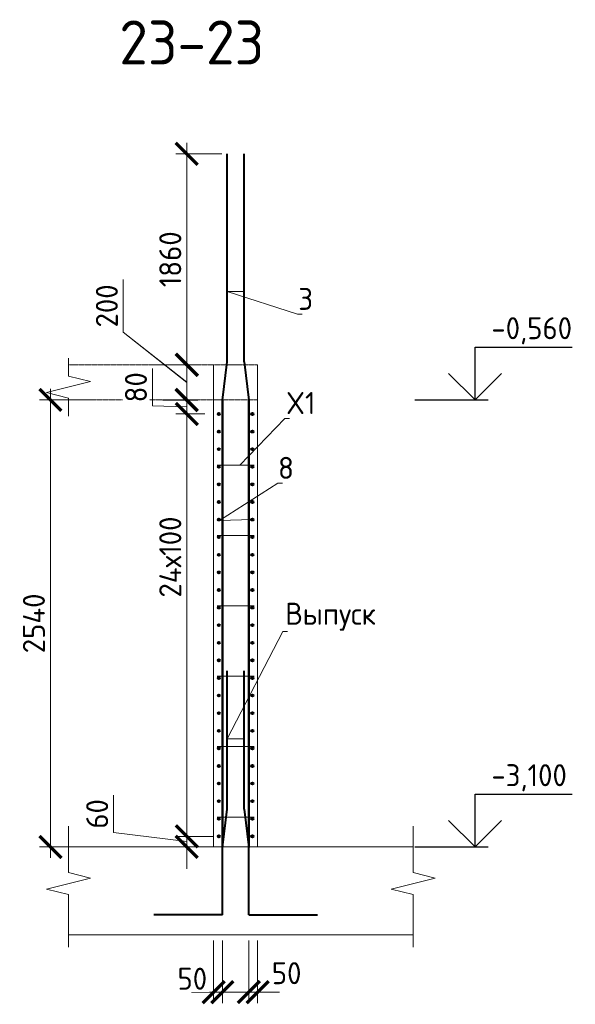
# Model space of a CAD drawing. Header units: millimetres. Extents: x 376598 to 1249954, y -318491 to -22134.
# Tile 107 of 256: x 621256 to 627570, y -181550 to -170360. Entities that reach past the tile are written whole.
import ezdxf
from ezdxf import colors
from ezdxf.entities.mleader import LeaderData, LeaderLine
from ezdxf.math import Vec2, Vec3

# ---------------------------------------------------------------- set-up
doc = ezdxf.new("R2010")
doc.units = ezdxf.units.MM
doc.linetypes.add('01 Штриховая _4 мм_', pattern=[6, 3.5, -2.5])
for name, color, linetype, lineweight in [('AF_Perekritie', 90, 'Continuous', 18), ('AF_Stena', 90, 'Continuous', 18), ('KR_Fundament', 253, 'Continuous', 18), ('Арм_шпильки', 143, 'Continuous', 18), ('Армирование', 3, 'Continuous', 40), ('АрмСтер', 2, 'Continuous', 50), ('подоснова', 151, 'Continuous', 5), ('РАЗМЕРЫ', 1, 'Continuous', 9)]:
    doc.layers.add(name, color=color, linetype=linetype, lineweight=lineweight)
doc.styles.add('GOST-2.304_Type-B', font='GOST_Common.ttf')
doc.dimstyles.new('мой 25', dxfattribs={"dimscale": 100, "dimtxt": 2.5, "dimasz": 2.5, "dimexe": 1.25, "dimexo": 0.625, "dimtad": 1, "dimdec": 0, "dimlfac": 0.5, "dimtxsty": 'GOST-2.304_Type-B', "dimblk": 'ARCHTICK', "dimcen": 2.5, "dimdle": 1.25, "dimaunit": 1, "dimadec": 1, "dimazin": 2, "dimtfac": 1, "dimtdec": 0, "dimtmove": 1, "dimatfit": 3, "dimfxl": 6, "dimfxlon": 1, "dimtfill": 1, "dimlwd": -1, "dimlwe": -1, "dimarcsym": 0})

# ---------------------------------------------------------------- blocks, each defined once
blk = doc.blocks.new('_None')
blk = doc.blocks.new('_ArchTick')
at = {"color": 0, "linetype": 'ByBlock', "const_width": 0.15}
blk.add_lwpolyline([(-0.5, -0.5), (0.5, 0.5)], dxfattribs=at)
blk = doc.blocks.new('*D794')
at = {"layer": 'DEFPOINTS', "color": 0, "lineweight": 0, "transparency": 16777216}
for p in [(623154, -174681), (623291, -174681), (623421, -174841)]:
    blk.add_point(p, dxfattribs=at)
at = {"layer": 'РАЗМЕРЫ', "color": 0, "linetype": 'Continuous', "transparency": 16777216}
for p, q in [((622764, -174750), (622764, -174325)), ((623154, -174966), (623154, -174556)), ((623154, -174761), (622764, -174750)), ((623229, -174681), (623029, -174681)), ((623359, -174841), (623029, -174841))]:
    blk.add_line(p, q, dxfattribs=at)
at = {"layer": 'РАЗМЕРЫ', "color": 0, "transparency": 16777216, "xscale": 250, "yscale": 250, "zscale": 250}
for p, rotation in [((623154, -174681), 90), ((623154, -174841), 270)]:
    blk.add_blockref('_ArchTick', p, dxfattribs=dict(at, rotation=rotation))
at = {"layer": 'РАЗМЕРЫ', "color": 0, "lineweight": 0, "transparency": 16777216, "insert": (622577, -174538), "char_height": 250, "attachment_point": 5, "rotation": 90, "style": 'GOST-2.304_Type-B', "bg_fill": 3, "box_fill_scale": 1.1, "bg_fill_color": 256, "bg_fill_true_color": 13158600, "bg_fill_transparency": 0}
blk.add_mtext('80', dxfattribs=at)
blk = doc.blocks.new('*D795')
at = {"layer": 'DEFPOINTS', "color": 0, "lineweight": 0, "transparency": 16777216}
for p in [(622818, -174281), (623154, -174281), (622818, -174681)]:
    blk.add_point(p, dxfattribs=at)
at = {"layer": 'РАЗМЕРЫ', "color": 0, "linetype": 'Continuous', "transparency": 16777216}
for p, q in [((622433, -173911), (622433, -173311)), ((623154, -174481), (622433, -173911)), ((623154, -174806), (623154, -174156)), ((622880, -174281), (623279, -174281)), ((622880, -174681), (623279, -174681))]:
    blk.add_line(p, q, dxfattribs=at)
at = {"layer": 'РАЗМЕРЫ', "color": 0, "transparency": 16777216, "xscale": 250, "yscale": 250, "zscale": 250}
for p, rotation in [((623154, -174281), 90), ((623154, -174681), 270)]:
    blk.add_blockref('_ArchTick', p, dxfattribs=dict(at, rotation=rotation))
at = {"layer": 'РАЗМЕРЫ', "color": 0, "lineweight": 0, "transparency": 16777216, "insert": (622246, -173611), "char_height": 250, "attachment_point": 5, "rotation": 90, "style": 'GOST-2.304_Type-B', "bg_fill": 3, "box_fill_scale": 1.1, "bg_fill_color": 256, "bg_fill_true_color": 13158600, "bg_fill_transparency": 0}
blk.add_mtext('200', dxfattribs=at)
blk = doc.blocks.new('*D796')
at = {"layer": 'DEFPOINTS', "color": 0, "lineweight": 0, "transparency": 16777216}
for p in [(623519, -179641), (623154, -179761), (623459, -179761)]:
    blk.add_point(p, dxfattribs=at)
at = {"layer": 'РАЗМЕРЫ', "color": 0, "linetype": 'Continuous', "transparency": 16777216}
for p, q in [((622323, -179598), (622323, -179173)), ((623154, -179641), (623154, -179391)), ((623154, -179701), (622323, -179598)), ((623457, -179641), (623029, -179641)), ((623154, -179641), (623154, -179761)), ((623154, -179641), (623154, -179761)), ((623397, -179761), (623029, -179761)), ((623154, -179761), (623154, -180011))]:
    blk.add_line(p, q, dxfattribs=at)
at = {"layer": 'РАЗМЕРЫ', "color": 0, "transparency": 16777216, "xscale": 250, "yscale": 250, "zscale": 250}
for p, rotation in [((623154, -179641), 270), ((623154, -179761), 90)]:
    blk.add_blockref('_ArchTick', p, dxfattribs=dict(at, rotation=rotation))
at = {"layer": 'РАЗМЕРЫ', "color": 0, "lineweight": 0, "transparency": 16777216, "insert": (622136, -179386), "char_height": 250, "attachment_point": 5, "rotation": 90, "style": 'GOST-2.304_Type-B', "bg_fill": 3, "box_fill_scale": 1.1, "bg_fill_color": 256, "bg_fill_true_color": 13158600, "bg_fill_transparency": 0}
blk.add_mtext('60', dxfattribs=at)
blk = doc.blocks.new('*D790')
at = {"layer": 'DEFPOINTS', "color": 0, "lineweight": 0, "transparency": 16777216}
for p in [(623459, -180761), (623559, -180761), (623559, -181411)]:
    blk.add_point(p, dxfattribs=at)
at = {"layer": 'РАЗМЕРЫ', "color": 0, "linetype": 'Continuous', "transparency": 16777216}
for p, q in [((623459, -180824), (623459, -181536)), ((623559, -180824), (623559, -181536)), ((623459, -181411), (623209, -181411)), ((623459, -181411), (623559, -181411)), ((623559, -181411), (623809, -181411))]:
    blk.add_line(p, q, dxfattribs=at)
at = {"layer": 'РАЗМЕРЫ', "color": 0, "lineweight": 0, "transparency": 16777216, "insert": (623217, -181259), "char_height": 250, "attachment_point": 5, "style": 'GOST-2.304_Type-B', "bg_fill": 3, "box_fill_scale": 1.1, "bg_fill_color": 256, "bg_fill_true_color": 13158600, "bg_fill_transparency": 0}
blk.add_mtext('50', dxfattribs=at)
at = {"layer": 'РАЗМЕРЫ', "color": 0, "transparency": 16777216, "xscale": 250, "yscale": 250, "zscale": 250}
blk.add_blockref('_ArchTick', (623459, -181411), dxfattribs=at)
at = {"layer": 'РАЗМЕРЫ', "color": 0, "transparency": 16777216, "xscale": 250, "yscale": 250, "zscale": 250, "rotation": 180}
blk.add_blockref('_ArchTick', (623559, -181411), dxfattribs=at)
blk = doc.blocks.new('*D791')
at = {"layer": 'DEFPOINTS', "color": 0, "lineweight": 0, "transparency": 16777216}
for p in [(623859, -180761), (623959, -180761), (623959, -181411)]:
    blk.add_point(p, dxfattribs=at)
at = {"layer": 'РАЗМЕРЫ', "color": 0, "linetype": 'Continuous', "transparency": 16777216}
for p, q in [((623859, -180824), (623859, -181536)), ((623959, -180824), (623959, -181536)), ((623859, -181411), (623609, -181411)), ((623859, -181411), (623959, -181411)), ((623959, -181411), (624209, -181411))]:
    blk.add_line(p, q, dxfattribs=at)
at = {"layer": 'РАЗМЕРЫ', "color": 0, "transparency": 16777216, "xscale": 250, "yscale": 250, "zscale": 250}
blk.add_blockref('_ArchTick', (623859, -181411), dxfattribs=at)
at = {"layer": 'РАЗМЕРЫ', "color": 0, "lineweight": 0, "transparency": 16777216, "insert": (624289, -181196), "char_height": 250, "attachment_point": 5, "style": 'GOST-2.304_Type-B', "bg_fill": 3, "box_fill_scale": 1.1, "bg_fill_color": 256, "bg_fill_true_color": 13158600, "bg_fill_transparency": 0}
blk.add_mtext('50', dxfattribs=at)
at = {"layer": 'РАЗМЕРЫ', "color": 0, "transparency": 16777216, "xscale": 250, "yscale": 250, "zscale": 250, "rotation": 180}
blk.add_blockref('_ArchTick', (623959, -181411), dxfattribs=at)
blk = doc.blocks.new('*D792')
at = {"layer": 'DEFPOINTS', "color": 0, "lineweight": 0, "transparency": 16777216}
for p in [(622118, -174681), (621605, -179761), (623924, -179761)]:
    blk.add_point(p, dxfattribs=at)
at = {"layer": 'РАЗМЕРЫ', "color": 0, "linetype": 'Continuous', "transparency": 16777216}
for p, q in [((621605, -174556), (621605, -179886)), ((622055, -174681), (621480, -174681)), ((622205, -179761), (621480, -179761))]:
    blk.add_line(p, q, dxfattribs=at)
at = {"layer": 'РАЗМЕРЫ', "color": 0, "transparency": 16777216, "xscale": 250, "yscale": 250, "zscale": 250}
for p, rotation in [((621605, -174681), 90), ((621605, -179761), 270)]:
    blk.add_blockref('_ArchTick', p, dxfattribs=dict(at, rotation=rotation))
at = {"layer": 'РАЗМЕРЫ', "color": 0, "lineweight": 0, "transparency": 16777216, "insert": (621417, -177221), "char_height": 250, "attachment_point": 5, "rotation": 90, "style": 'GOST-2.304_Type-B', "bg_fill": 3, "box_fill_scale": 1.1, "bg_fill_color": 256, "bg_fill_true_color": 13158600, "bg_fill_transparency": 0}
blk.add_mtext('2540', dxfattribs=at)
blk = doc.blocks.new('*D793')
at = {"layer": 'DEFPOINTS', "color": 0, "lineweight": 0, "transparency": 16777216}
for p in [(622818, -174284), (623154, -174284), (622818, -174684)]:
    blk.add_point(p, dxfattribs=at)
at = {"layer": 'РАЗМЕРЫ', "color": 0, "linetype": 'Continuous', "transparency": 16777216}
for p, q in [((622433, -173913), (622433, -173313)), ((623154, -174484), (622433, -173913)), ((623154, -174809), (623154, -174159)), ((622880, -174284), (623279, -174284)), ((622880, -174684), (623279, -174684))]:
    blk.add_line(p, q, dxfattribs=at)
at = {"layer": 'РАЗМЕРЫ', "color": 0, "transparency": 16777216, "xscale": 250, "yscale": 250, "zscale": 250}
for p, rotation in [((623154, -174284), 90), ((623154, -174684), 270)]:
    blk.add_blockref('_ArchTick', p, dxfattribs=dict(at, rotation=rotation))
at = {"layer": 'РАЗМЕРЫ', "color": 0, "lineweight": 0, "transparency": 16777216, "insert": (622246, -173613), "char_height": 250, "attachment_point": 5, "rotation": 90, "style": 'GOST-2.304_Type-B', "bg_fill": 3, "box_fill_scale": 1.1, "bg_fill_color": 256, "bg_fill_true_color": 13158600, "bg_fill_transparency": 0}
blk.add_mtext('200', dxfattribs=at)
blk = doc.blocks.new('*D797')
at = {"layer": 'DEFPOINTS', "color": 0, "lineweight": 0, "transparency": 16777216}
for p in [(623154, -171884), (623615, -171884), (622818, -174281)]:
    blk.add_point(p, dxfattribs=at)
at = {"layer": 'РАЗМЕРЫ', "color": 0, "linetype": 'Continuous', "transparency": 16777216}
for p, q in [((623154, -174406), (623154, -171759)), ((623552, -171884), (623029, -171884)), ((622880, -174281), (623279, -174281))]:
    blk.add_line(p, q, dxfattribs=at)
at = {"layer": 'РАЗМЕРЫ', "color": 0, "transparency": 16777216, "xscale": 250, "yscale": 250, "zscale": 250}
for p, rotation in [((623154, -171884), 90), ((623154, -174281), 270)]:
    blk.add_blockref('_ArchTick', p, dxfattribs=dict(at, rotation=rotation))
at = {"layer": 'РАЗМЕРЫ', "color": 0, "lineweight": 0, "transparency": 16777216, "insert": (622967, -173083), "char_height": 250, "attachment_point": 5, "rotation": 90, "style": 'GOST-2.304_Type-B', "bg_fill": 3, "box_fill_scale": 1.1, "bg_fill_color": 256, "bg_fill_true_color": 13158600, "bg_fill_transparency": 0}
blk.add_mtext('1860', dxfattribs=at)
blk = doc.blocks.new('*D789')
at = {"layer": 'DEFPOINTS', "color": 0, "lineweight": 0, "transparency": 16777216}
for p in [(623421, -174841), (623154, -179641), (623376, -179641)]:
    blk.add_point(p, dxfattribs=at)
at = {"layer": 'РАЗМЕРЫ', "color": 0, "linetype": 'Continuous', "transparency": 16777216}
for p, q in [((623154, -174716), (623154, -179766)), ((623359, -174841), (623029, -174841)), ((623313, -179641), (623029, -179641))]:
    blk.add_line(p, q, dxfattribs=at)
at = {"layer": 'РАЗМЕРЫ', "color": 0, "transparency": 16777216, "xscale": 250, "yscale": 250, "zscale": 250}
for p, rotation in [((623154, -174841), 90), ((623154, -179641), 270)]:
    blk.add_blockref('_ArchTick', p, dxfattribs=dict(at, rotation=rotation))
at = {"layer": 'РАЗМЕРЫ', "color": 0, "lineweight": 0, "transparency": 16777216, "insert": (622967, -176467), "char_height": 250, "attachment_point": 5, "rotation": 90, "style": 'GOST-2.304_Type-B', "bg_fill": 3, "box_fill_scale": 1.1, "bg_fill_color": 256, "bg_fill_true_color": 13158600, "bg_fill_transparency": 0}
blk.add_mtext('24х100', dxfattribs=at)

msp = doc.modelspace()

# ---------------------------------------------------------------- linework, layer by layer
for points in [[(626430.3, -174081.3), (627535.6, -174081.3)], [(626430.3, -174681.3), (626430.3, -174081.3)], [(626730.3, -174381.3), (626430.3, -174681.3), (626130.3, -174381.3)], [(625745.7, -174681.3), (626580.3, -174681.3)], [(626430.3, -179161.3), (627535.6, -179161.3)], [(626430.3, -179761.3), (626430.3, -179161.3)], [(626730.3, -179461.3), (626430.3, -179761.3), (626130.3, -179461.3)], [(625745.7, -179761.3), (626580.3, -179761.3)]]:
    msp.add_lwpolyline(points)
at = {"layer": 'AF_Perekritie', "linetype": '01 Штриховая _4 мм_', "lineweight": 9}
for p, q in [((623959.5, -174281.3), (621810.9, -174281.3)), ((621810.9, -174681.3), (623959.5, -174681.3))]:
    msp.add_line(p, q, dxfattribs=at)
at = {"layer": 'AF_Stena', "lineweight": 20}
for p, q in [((623459.5, -174281.3), (623459.5, -179761.3)), ((623959.5, -179761.3), (623959.5, -174281.3)), ((623459.5, -179761.3), (623959.5, -179761.3))]:
    msp.add_line(p, q, dxfattribs=at)
for points in [[(621810.9, -174356.3), (621810.9, -174206.3)], [(621810.9, -174356.3), (621810.9, -174411.3)], [(621810.9, -174411.3), (622060.9, -174473.8)], [(622060.9, -174473.8), (621560.9, -174598.8)], [(621560.9, -174598.8), (621810.9, -174661.3)], [(621810.9, -174661.3), (621810.9, -174716.3)], [(621810.9, -174717.2), (621810.9, -174867.2)], [(621810.9, -179997.2), (621810.9, -179525.4)], [(625727.3, -179997.2), (625727.3, -179525.4)], [(621810.9, -179997.2), (621810.9, -180052.2)], [(625727.3, -179997.2), (625727.3, -180052.2)], [(622060.9, -180114.7), (621560.9, -180239.7)], [(621810.9, -180052.2), (622060.9, -180114.7)], [(625977.3, -180114.7), (625477.3, -180239.7)], [(625727.3, -180052.2), (625977.3, -180114.7)], [(621560.9, -180239.7), (621810.9, -180302.2)], [(625477.3, -180239.7), (625727.3, -180302.2)], [(621810.9, -180302.2), (621810.9, -180357.2)], [(621810.9, -180357.2), (621810.9, -180901.3)], [(625727.3, -180302.2), (625727.3, -180357.2)], [(625727.3, -180357.2), (625727.3, -180901.3)]]:
    msp.add_lwpolyline(points, dxfattribs=at)
at = {"layer": 'KR_Fundament', "lineweight": 9}
for p, q in [((625727.3, -179761.3), (621810.9, -179761.3)), ((621810.9, -180761.3), (625727.3, -180761.3))]:
    msp.add_line(p, q, dxfattribs=at)
at = {"layer": 'Армирование', "ltscale": 100}
for p, q in [((623614.8, -174249.2), (623614.8, -171883.7)), ((623805.5, -174249.2), (623805.5, -171883.7)), ((623614.4, -179333.9), (623614.8, -177760.8)), ((623805.2, -179333.9), (623805.5, -177760.8)), ((623560.4, -179768.5), (623614.4, -179333.9)), ((623805.2, -179333.9), (623859.2, -179768.5)), ((623560.7, -180531.9), (623560.4, -179768.5)), ((623859.5, -180531.9), (623859.2, -179768.5)), ((623561.1, -180532), (622779.5, -180531.7)), ((623859.5, -180531.9), (624641, -180531.6))]:
    msp.add_line(p, q, dxfattribs=at)
for centre in [(623519.5, -174841.3), (623899.5, -174841.3), (623519.5, -175241.3), (623899.5, -175241.3), (623519.5, -175641.3), (623899.5, -175641.3), (623519.5, -176041.3), (623899.5, -176041.3), (623519.5, -176441.3), (623899.5, -176441.3), (623519.5, -176841.3), (623899.5, -176841.3), (623519.5, -177241.3), (623899.5, -177241.3), (623519.5, -177641.3), (623899.5, -177641.3), (623519.5, -178041.3), (623899.5, -178041.3), (623519.5, -178441.3), (623899.5, -178441.3), (623519.5, -178841.3), (623899.5, -178841.3), (623519.5, -179241.3), (623899.5, -179241.3), (623519.5, -179641.3), (623899.5, -179641.3)]:
    msp.add_circle(centre, 12, dxfattribs=at)
at = {"layer": 'АрмСтер', "ltscale": 15}
for p, q in [((623560.7, -179761.3), (623560.7, -174681.3)), ((623859.2, -179761.3), (623859.2, -174681.3))]:
    msp.add_line(p, q, dxfattribs=at)

# ---------------------------------------------------------------- texts
at = {"style": 'GOST-2.304_Type-B'}
for s, p in [('-0,560', (626616.2, -173991.3)), ('-3,100', (626616.2, -179071.3))]:
    msp.add_text(s, height=250, dxfattribs=at).set_placement(p)
at = {"layer": 'РАЗМЕРЫ', "insert": (623210.4, -170619.2), "char_height": 500, "attachment_point": 5, "style": 'GOST-2.304_Type-B'}
msp.add_mtext_dynamic_manual_height_columns('23-23', width=3941.213, gutter_width=625, heights=[0], dxfattribs=at)

# ---------------------------------------------------------------- leaders
at = {"layer": 'подоснова'}
ml = msp.add_multileader_mtext('Standard', dxfattribs=at)
ml.set_content('3', color=256, style='GOST-2.304_Type-B')
ml.set_leader_properties(color=256, linetype='ByLayer', lineweight=15)
ml.set_arrow_properties(name='NONE')
ml.build(insert=Vec2(0, 0))
ml.multileader.update_dxf_attribs({"text_left_attachment_type": 6, "text_right_attachment_type": 6, "dogleg_length": 10, "arrow_head_size": 18})
ctx = ml.context
ctx.base_point, ctx.char_height, ctx.arrow_head_size, ctx.landing_gap_size, ctx.plane_origin = Vec3(624423.1, -173708.4), 250, 18, 20, Vec3(623206.2, -172395.8)
ctx.left_attachment, ctx.right_attachment, ctx.text_align_type = 6, 6, 1
notes = []
notes.append((ctx, [(0, (1, 1, 0), (624413.1, -173708.4), (1, 0), 10, [(1, [(623805.5, -173448.4), (623614.8, -173450.2)], 0, [])])]))
ctx.mtext.insert, ctx.mtext.width, ctx.mtext.alignment, ctx.mtext.flow_direction = Vec3(624505.6, -173408.4), 22.898, 2, 5
ml = msp.add_multileader_mtext('Standard', dxfattribs=at)
ml.set_content('8', color=256, style='GOST-2.304_Type-B')
ml.set_leader_properties(color=256, linetype='ByLayer', lineweight=15)
ml.set_arrow_properties(name='NONE')
ml.build(insert=Vec2(0, 0))
ml.multileader.update_dxf_attribs({"text_left_attachment_type": 6, "text_right_attachment_type": 6, "dogleg_length": 10, "arrow_head_size": 18})
ctx = ml.context
ctx.base_point, ctx.char_height, ctx.arrow_head_size, ctx.landing_gap_size, ctx.plane_origin = Vec3(624199.5, -175628.7), 250, 18, 20, Vec3(623205, -175188.4)
ctx.left_attachment, ctx.right_attachment, ctx.text_align_type = 6, 6, 1
notes.append((ctx, [(0, (1, 1, 0), (624189.5, -175628.7), (1, 0), 10, [(1, [(623899.5, -176041.3), (623527.6, -176050.7)], 0, [])])]))
ctx.mtext.insert, ctx.mtext.width, ctx.mtext.alignment, ctx.mtext.flow_direction = Vec3(624282, -175328.7), 22.898, 2, 5
ml = msp.add_multileader_mtext('Standard', dxfattribs=at)
ml.set_content('Выпуск', color=256, style='GOST-2.304_Type-B')
ml.set_leader_properties(color=256, linetype='ByLayer', lineweight=15)
ml.set_arrow_properties(name='NONE')
ml.build(insert=Vec2(0, 0))
ml.multileader.update_dxf_attribs({"text_left_attachment_type": 6, "text_right_attachment_type": 6, "dogleg_length": 10, "arrow_head_size": 18})
ctx = ml.context
ctx.base_point, ctx.char_height, ctx.arrow_head_size, ctx.landing_gap_size, ctx.plane_origin = Vec3(624255.8, -177311.5), 250, 18, 20, Vec3(623098.7, -177293.4)
ctx.left_attachment, ctx.right_attachment, ctx.text_align_type = 6, 6, 1
notes.append((ctx, [(0, (1, 1, 0), (624245.8, -177311.5), (1, 0), 10, [(1, [(623805.1, -178534.6), (623614.5, -178531.3)], 0, [])])]))
ctx.mtext.insert, ctx.mtext.width, ctx.mtext.alignment, ctx.mtext.flow_direction = Vec3(624788.3, -176986.5), 22.898, 2, 5
for ctx, leaders in notes:
    for number, flags, end, landing, length, lines in leaders:
        leader = LeaderData()
        leader.index, (leader.has_last_leader_line, leader.has_dogleg_vector, leader.attachment_direction) = number, flags
        leader.last_leader_point, leader.dogleg_vector, leader.dogleg_length = Vec3(end), Vec3(landing), length
        for number, points, colour, breaks in lines:
            line = LeaderLine()
            line.index, line.vertices, line.color, line.breaks = number, Vec3.list(points), colors.encode_raw_color(colour), breaks
            leader.lines.append(line)
        ctx.leaders.append(leader)

# ---------------------------------------------------------------- next in the draw order: dimensions: what is measured, and where the dimension line sits
at = {"layer": 'РАЗМЕРЫ', "lineweight": 0}
for base, p1, p2, picture, middle in [((623154.2, -174681.3), (623421.3, -174841.3), (623291.3, -174681.3), '*D794', (622764.3, -174687.5)), ((623154.2, -179761.3), (623519.5, -179641.3), (623459.5, -179761.3), '*D796', (622323.2, -179535.7))]:
    dim = msp.add_linear_dim(base=base, p1=p1, p2=p2, angle=90, dimstyle='мой 25', dxfattribs=at)
    dim.commit()
    dim.dimension.update_dxf_attribs({"geometry": picture, "text_midpoint": middle, "dimtype": 160})
dim = msp.add_linear_dim(base=(623559.4, -181411.5), p1=(623459.5, -180761.3), p2=(623559.4, -180761.3), dimstyle='мой 25', dxfattribs=at)
dim.commit()
dim.dimension.update_dxf_attribs({"geometry": '*D790', "text_midpoint": (623216.8, -181446), "dimtype": 160})

# ---------------------------------------------------------------- next in the draw order: dimensions: what is measured, and where the dimension line sits
dim = msp.add_linear_dim(base=(623154.2, -174281.3), p1=(622817.7, -174681.3), p2=(622818, -174281.3), angle=90, dimstyle='мой 25', dxfattribs=at)
dim.commit()
dim.dimension.update_dxf_attribs({"geometry": '*D795', "text_midpoint": (622433.3, -173848.6), "dimtype": 160})
dim = msp.add_linear_dim(base=(623959.5, -181411.5), p1=(623859.4, -180761.3), p2=(623959.5, -180761.3), dimstyle='мой 25', dxfattribs=at)
dim.commit()
dim.dimension.update_dxf_attribs({"geometry": '*D791', "text_midpoint": (624289.1, -181383.4), "dimtype": 160})

# ---------------------------------------------------------------- next in the draw order: dimensions: what is measured, and where the dimension line sits
dim = msp.add_linear_dim(base=(621604.9, -179761.3), p1=(622117.8, -174681.3), p2=(623923.7, -179761.3), angle=90, dimstyle='мой 25', dxfattribs=at)
dim.commit()
dim.dimension.update_dxf_attribs({"geometry": '*D792', "text_midpoint": (621417.4, -177221.3)})

# ---------------------------------------------------------------- next in the draw order: linework, layer by layer
at = {"layer": 'Арм_шпильки'}
for p, q in [((623499.5, -175421.3), (623919.5, -175421.3)), ((623499.5, -176221.3), (623919.5, -176221.3)), ((623499.5, -177021.3), (623919.5, -177021.3)), ((623499.5, -177821.3), (623919.5, -177821.3)), ((623499.5, -178621.3), (623919.5, -178621.3)), ((623499.5, -179421.3), (623919.5, -179421.3))]:
    msp.add_line(p, q, dxfattribs=at)
at = {"layer": 'Армирование', "ltscale": 100}
for p, q in [((623560.7, -174683.7), (623614.8, -174249.2)), ((623805.5, -174249.2), (623859.5, -174683.7))]:
    msp.add_line(p, q, dxfattribs=at)
for centre in [(623519.5, -175041.3), (623899.5, -175041.3), (623519.5, -175441.3), (623899.5, -175441.3), (623519.5, -175841.3), (623899.5, -175841.3), (623519.5, -176241.3), (623899.5, -176241.3), (623519.5, -176641.3), (623899.5, -176641.3), (623519.5, -177041.3), (623899.5, -177041.3), (623519.5, -177441.3), (623899.5, -177441.3), (623519.5, -177841.3), (623899.5, -177841.3), (623519.5, -178241.3), (623899.5, -178241.3), (623519.5, -178641.3), (623899.5, -178641.3), (623519.5, -179041.3), (623899.5, -179041.3), (623519.5, -179441.3), (623899.5, -179441.3)]:
    msp.add_circle(centre, 12, dxfattribs=at)

# ---------------------------------------------------------------- next in the draw order: dimensions: what is measured, and where the dimension line sits
at = {"layer": 'РАЗМЕРЫ', "lineweight": 0}
dim = msp.add_linear_dim(base=(623154.2, -174283.7), p1=(622817.7, -174683.7), p2=(622818, -174283.7), angle=90, dimstyle='мой 25', dxfattribs=at)
dim.commit()
dim.dimension.update_dxf_attribs({"geometry": '*D793', "text_midpoint": (622433.3, -173851), "dimtype": 160})

# ---------------------------------------------------------------- next in the draw order: leaders
at = {"layer": 'подоснова'}
ml = msp.add_multileader_mtext('Standard', dxfattribs=at)
ml.set_content('X1', color=256, style='GOST-2.304_Type-B')
ml.set_leader_properties(color=256, linetype='ByLayer', lineweight=15)
ml.set_arrow_properties(name='NONE')
ml.build(insert=Vec2(0, 0))
ml.multileader.update_dxf_attribs({"text_left_attachment_type": 6, "text_right_attachment_type": 6, "dogleg_length": 10, "arrow_head_size": 18})
ctx = ml.context
ctx.base_point, ctx.char_height, ctx.arrow_head_size, ctx.landing_gap_size, ctx.plane_origin = Vec3(624279.9, -174891.4), 250, 18, 20, Vec3(623285.4, -174119.3)
ctx.left_attachment, ctx.right_attachment, ctx.text_align_type = 6, 6, 1
notes = []
notes.append((ctx, [(0, (1, 1, 0), (624269.9, -174891.4), (1, 0), 10, [(0, [(623756.1, -175421.3)], 0, [])])]))
ctx.mtext.insert, ctx.mtext.width, ctx.mtext.alignment, ctx.mtext.flow_direction = Vec3(624449.9, -174591.4), 22.898, 2, 5
for ctx, leaders in notes:
    for number, flags, end, landing, length, lines in leaders:
        leader = LeaderData()
        leader.index, (leader.has_last_leader_line, leader.has_dogleg_vector, leader.attachment_direction) = number, flags
        leader.last_leader_point, leader.dogleg_vector, leader.dogleg_length = Vec3(end), Vec3(landing), length
        for number, points, colour, breaks in lines:
            line = LeaderLine()
            line.index, line.vertices, line.color, line.breaks = number, Vec3.list(points), colors.encode_raw_color(colour), breaks
            leader.lines.append(line)
        ctx.leaders.append(leader)

# ---------------------------------------------------------------- next in the draw order: dimensions: what is measured, and where the dimension line sits
at = {"layer": 'РАЗМЕРЫ', "lineweight": 0}
dim = msp.add_linear_dim(base=(623154.2, -171883.7), p1=(622818, -174281.3), p2=(623614.8, -171883.7), angle=90, text='1860', dimstyle='мой 25', dxfattribs=at)
dim.commit()
dim.dimension.update_dxf_attribs({"geometry": '*D797', "text_midpoint": (622966.7, -173082.5)})
dim = msp.add_linear_dim(base=(623154.2, -179641.3), p1=(623421.3, -174841.3), p2=(623375.6, -179641.3), angle=90, text='24х100', dimstyle='мой 25', dxfattribs=at)
dim.commit()
dim.dimension.update_dxf_attribs({"geometry": '*D789', "text_midpoint": (623154.2, -176467.2), "dimtype": 160})

doc.saveas('drawing.dxf')
